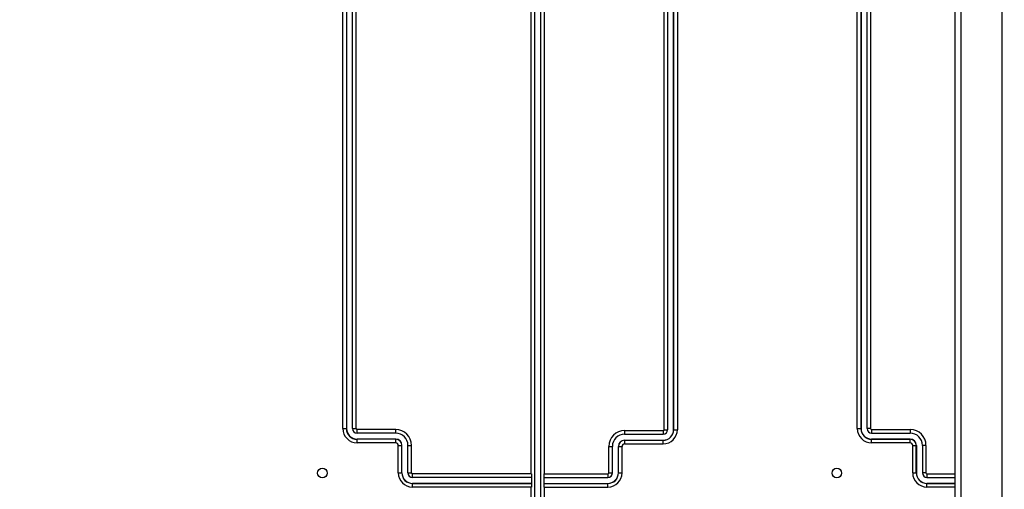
# Model space of a CAD drawing. Header units: millimetres. Extents: x 5740 to 7888, y -1457 to 417.
# Tile 114 of 120: x 7291 to 7374, y 73 to 112. Entities that reach past the tile are written whole.
import ezdxf

# ---------------------------------------------------------------- set-up
doc = ezdxf.new("R2010")
doc.units = ezdxf.units.MM
doc.header["$LTSCALE"] = 23.1
doc.header["$PDMODE"] = 3
doc.header["$PDSIZE"] = 0.31
doc.layers.get('0').update_dxf_attribs({"linetype": 'CONTINUOUS'})
doc.layers.get('Defpoints').update_dxf_attribs({"linetype": 'CONTINUOUS'})
for name, color, linetype in [('W3_BACKPLATE_HANDLE_2111052', 7, 'CONTINUOUS'), ('W3_BP_1SLOT_COVER22', 7, 'CONTINUOUS'), ('W3_BP_4SLOT_COVER1_2211232', 7, 'CONTINUOUS')]:
    doc.layers.add(name, color=color, linetype=linetype)
doc.styles.get("Standard").update_dxf_attribs({"font": 'arial.ttf'})
doc.dimstyles.new('DIMSTYLE_2$0', dxfattribs={"dimtxt": 2.5, "dimasz": 3, "dimexe": 0.18, "dimexo": 0.0625, "dimgap": 0.09, "dimtad": 1, "dimdec": 0, "dimdsep": 46, "dimtxsty": 'Standard', "dimblk": '_FILLED', "dimcen": 0.09, "dimadec": 0, "dimazin": 0, "dimtp": 0.01, "dimtm": 0.01, "dimtfac": 1, "dimtdec": 0, "dimtofl": 0, "dimtmove": 0, "dimatfit": 3, "dimldrblk": '_FILLED', "dimfxl": 0, "dimtolj": 1, "dimarcsym": 0})
doc.dimstyles.new('DIMSTYLE_2$3', dxfattribs={"dimtxt": 2.5, "dimasz": 3, "dimexe": 0.18, "dimexo": 0.0625, "dimgap": 0.09, "dimtad": 1, "dimdec": 0, "dimdsep": 46, "dimtxsty": 'Standard', "dimblk": '_FILLED', "dimcen": 0.09, "dimadec": 0, "dimazin": 0, "dimtp": 0.01, "dimtm": 0.01, "dimtfac": 1, "dimtdec": 0, "dimtofl": 0, "dimtmove": 0, "dimatfit": 3, "dimldrblk": '_FILLED', "dimfxl": 0, "dimtolj": 1, "dimarcsym": 0})

# ---------------------------------------------------------------- blocks, each defined once
blk = doc.blocks.new('_FILLED')
at = {"color": 0, "linetype": 'ByBlock'}
blk.add_solid([(0, 0), (-1, 0.2), (-1, -0.2)], dxfattribs=at)
blk = doc.blocks.new('*D484')
at = {"color": 0, "linetype": 'Continuous', "lineweight": -2}
for p, q in [((7364.095, 203.017), (7500.495, 203.017)), ((7497.995, 198.017), (7497.995, -8.983)), ((7289.595, -13.983), (7500.495, -13.983))]:
    blk.add_line(p, q, dxfattribs=at)
at = {"layer": 'Defpoints', "color": 0, "linetype": 'Continuous'}
for p in [(7363.095, 203.017), (7288.595, -13.983), (7497.995, -13.983)]:
    blk.add_point(p, dxfattribs=at)
at = {"color": 0, "linetype": 'Continuous', "lineweight": -2, "xscale": 5, "yscale": 5, "zscale": 5}
for p, rotation in [((7497.995, 203.017), 90), ((7497.995, -13.983), 270)]:
    blk.add_blockref('_FILLED', p, dxfattribs=dict(at, rotation=rotation))
at = {"color": 0, "linetype": 'Continuous', "insert": (7491.828, 94.867), "char_height": 7.5, "attachment_point": 5, "rotation": 90}
blk.add_mtext('\\A1;217(8.54)', dxfattribs=at)
blk = doc.blocks.new('*D486')
at = {"color": 0, "linetype": 'Continuous', "lineweight": -2}
for p, q in [((7373.88, 197.017), (7484.914, 197.017)), ((7482.414, 192.017), (7482.414, -2.983)), ((7387.025, -7.983), (7484.914, -7.983))]:
    blk.add_line(p, q, dxfattribs=at)
at = {"layer": 'Defpoints', "color": 0, "linetype": 'Continuous'}
for p in [(7372.88, 197.017), (7386.025, -7.983), (7482.414, -7.983)]:
    blk.add_point(p, dxfattribs=at)
at = {"color": 0, "linetype": 'Continuous', "lineweight": -2, "xscale": 5, "yscale": 5, "zscale": 5}
for p, rotation in [((7482.414, 197.017), 90), ((7482.414, -7.983), 270)]:
    blk.add_blockref('_FILLED', p, dxfattribs=dict(at, rotation=rotation))
at = {"color": 0, "linetype": 'Continuous', "insert": (7476.248, 94.517), "char_height": 7.5, "attachment_point": 5, "rotation": 90}
blk.add_mtext('\\A1;205(8.07)', dxfattribs=at)
blk = doc.blocks.new('*D499')
at = {"color": 0, "linetype": 'Continuous', "lineweight": -2}
for p, q in [((7432.687, 107.114), (7342.398, 42.526)), ((7335.87, 38.017), (7336.32, 38.017)), ((7336.095, 37.792), (7336.095, 38.242))]:
    blk.add_line(p, q, dxfattribs=at)
at = {"layer": 'Defpoints', "color": 0, "linetype": 'Continuous'}
for p in [(7338.331, 39.617), (7333.858, 36.417)]:
    blk.add_point(p, dxfattribs=at)
at = {"color": 0, "linetype": 'Continuous', "lineweight": -2, "xscale": 5, "yscale": 5, "zscale": 5, "rotation": 215.577946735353}
blk.add_blockref('_FILLED', (7338.331, 39.617), dxfattribs=at)
at = {"color": 0, "linetype": 'Continuous', "insert": (7408.743, 97.568), "char_height": 7.5, "attachment_point": 5, "rotation": 35.57795}
blk.add_mtext('\\A1;{\\fISOCPEUR|b0|i0|c0|p34;%%C}5.5(0.22)', dxfattribs=at)

msp = doc.modelspace()

# ---------------------------------------------------------------- linework, layer by layer
at = {"layer": 'W3_BACKPLATE_HANDLE_2111052', "color": 7}
for p, q in [((7373.595, 172.117), (7373.595, 0.017)), ((7369.674, 21.618), (7369.674, 147.616)), ((7370.191, 21.618), (7370.191, 147.616))]:
    msp.add_line(p, q, dxfattribs=at)
at = {"layer": 'W3_BP_1SLOT_COVER22', "color": 7}
for p, q in [((7335.052, 43.803), (7335.052, 151.992)), ((7335.33, 146.991), (7335.33, 74.418)), ((7361.505, 78.197), (7361.505, 143.367)), ((7361.805, 143.367), (7361.805, 78.197)), ((7361.816, 143.367), (7361.816, 78.197)), ((7362.316, 78.197), (7362.316, 143.367)), ((7362.616, 143.367), (7362.616, 78.197)), ((7345.353, 78.107), (7345.353, 142.667)), ((7345.653, 142.667), (7345.653, 78.107)), ((7346.153, 78.107), (7346.153, 142.667)), ((7346.164, 78.107), (7346.164, 142.667)), ((7346.464, 142.667), (7346.464, 78.107)), ((7361.505, 78.197), (7361.816, 78.197)), ((7362.616, 78.197), (7362.316, 78.197)), ((7342.055, 78.028), (7345.275, 78.028)), ((7342.055, 78.028), (7342.055, 77.728)), ((7342.055, 77.728), (7345.275, 77.728)), ((7345.275, 78.028), (7345.275, 77.728)), ((7345.353, 78.107), (7345.653, 78.107)), ((7346.153, 78.107), (7346.464, 78.107)), ((7362.695, 78.118), (7365.925, 78.118)), ((7362.695, 78.118), (7362.695, 77.818)), ((7362.695, 77.818), (7365.925, 77.818)), ((7365.925, 78.118), (7365.925, 77.818)), ((7340.733, 76.707), (7341.033, 76.707)), ((7340.733, 74.497), (7340.733, 76.707)), ((7341.033, 74.497), (7341.033, 76.707)), ((7341.533, 76.707), (7341.844, 76.707)), ((7341.533, 74.497), (7341.533, 76.707)), ((7341.544, 74.497), (7341.544, 76.707)), ((7341.844, 74.497), (7341.844, 76.707)), ((7342.055, 77.228), (7345.275, 77.228)), ((7342.055, 77.228), (7342.055, 76.918)), ((7342.055, 77.217), (7345.275, 77.217)), ((7342.055, 76.918), (7345.275, 76.918)), ((7345.275, 76.918), (7345.275, 77.228)), ((7362.695, 77.318), (7365.925, 77.318)), ((7362.695, 77.008), (7362.695, 77.318)), ((7365.925, 77.307), (7362.695, 77.307)), ((7365.925, 77.008), (7362.695, 77.008)), ((7365.925, 77.008), (7365.925, 77.318)), ((7366.135, 76.797), (7366.446, 76.797)), ((7366.135, 74.497), (7366.135, 76.797)), ((7366.435, 74.497), (7366.435, 76.797)), ((7366.446, 76.797), (7366.446, 74.497)), ((7367.246, 76.797), (7366.946, 76.797)), ((7366.946, 76.797), (7366.946, 74.497)), ((7367.246, 76.797), (7367.246, 74.497)), ((7335.304, 74.118), (7335.304, 73.618)), ((7335.314, 74.118), (7340.655, 74.118)), ((7335.33, 74.418), (7340.655, 74.418)), ((7340.655, 74.418), (7340.655, 74.118)), ((7340.733, 74.497), (7341.033, 74.497)), ((7341.533, 74.497), (7341.844, 74.497)), ((7366.135, 74.497), (7366.446, 74.497)), ((7367.246, 74.497), (7366.946, 74.497)), ((7367.325, 74.418), (7369.674, 74.418)), ((7367.325, 74.418), (7367.325, 74.118)), ((7367.325, 74.118), (7369.674, 74.118)), ((7335.304, 73.618), (7340.655, 73.618)), ((7335.315, 73.607), (7335.304, 73.618)), ((7335.315, 73.607), (7340.655, 73.607)), ((7335.33, 73.308), (7340.655, 73.308)), ((7335.33, 73.308), (7335.33, 44.725)), ((7340.655, 73.308), (7340.655, 73.618)), ((7367.325, 73.618), (7369.674, 73.618)), ((7367.325, 73.308), (7367.325, 73.618)), ((7369.674, 73.607), (7367.325, 73.607)), ((7369.674, 73.308), (7367.325, 73.308))]:
    msp.add_line(p, q, dxfattribs=at)
msp.add_circle((7359.795, 74.484), 0.4, dxfattribs=at)
for centre, radius, start, end in [((7362.695, 78.197), 1.19, 180, 270), ((7362.695, 78.197), 0.89, 180, 270), ((7362.695, 78.197), 0.879, 180, 270), ((7362.695, 78.197), 0.379, 180, 270), ((7362.695, 78.197), 0.0786, 180, 270), ((7342.055, 76.707), 1.321, 90, 180), ((7342.055, 76.707), 1.021, 90, 180), ((7345.275, 78.107), 1.19, 270, 0), ((7345.275, 78.107), 0.89, 270, 0), ((7345.275, 78.107), 0.879, 270, 0), ((7345.275, 78.107), 0.379, 270, 0), ((7345.275, 78.107), 0.0786, 270, 0), ((7365.925, 76.797), 1.321, 0, 90), ((7365.925, 76.797), 1.021, 0, 90), ((7342.055, 76.707), 0.521, 90, 180), ((7342.055, 76.707), 0.51, 90, 180), ((7342.055, 76.707), 0.21, 90, 180), ((7365.925, 76.797), 0.521, 0, 90), ((7365.925, 76.797), 0.51, 0, 90), ((7365.925, 76.797), 0.21, 0, 90), ((7340.655, 74.497), 1.19, 270, 0), ((7340.655, 74.497), 0.89, 270, 0), ((7340.655, 74.497), 0.879, 270, 0), ((7340.655, 74.497), 0.379, 270, 0), ((7340.655, 74.497), 0.0786, 270, 0), ((7367.325, 74.497), 1.19, 180, 270), ((7367.325, 74.497), 0.89, 180, 270), ((7367.325, 74.497), 0.879, 180, 270), ((7367.325, 74.497), 0.379, 180, 270), ((7367.325, 74.497), 0.0786, 180, 270)]:
    msp.add_arc(centre, radius, start, end, dxfattribs=at)
for centre, start_param, end_param in [((7335.314, 74.418), -3.141593, -1.570796), ((7335.314, 73.308), -1.570796, -0.05236)]:
    msp.add_ellipse(centre, major_axis=(0, 0.3), ratio=0.052408, start_param=start_param, end_param=end_param, dxfattribs=at)
at = {"layer": 'W3_BP_4SLOT_COVER1_2211232', "color": 7}
for p, q in [((7334.537, 151.492), (7334.537, 68.322)), ((7334.259, 74.418), (7334.259, 146.991)), ((7318.505, 78.197), (7318.505, 143.367)), ((7318.805, 143.367), (7318.805, 78.197)), ((7318.816, 143.367), (7318.816, 78.197)), ((7319.316, 78.197), (7319.316, 143.367)), ((7319.616, 78.197), (7319.616, 143.367)), ((7318.505, 78.197), (7318.816, 78.197)), ((7319.316, 78.197), (7319.616, 78.197)), ((7322.925, 78.118), (7319.695, 78.118)), ((7319.695, 77.818), (7319.695, 78.118)), ((7322.925, 77.818), (7319.695, 77.818)), ((7322.925, 77.818), (7322.925, 78.118)), ((7322.925, 77.318), (7319.695, 77.318)), ((7319.695, 77.008), (7319.695, 77.318)), ((7322.925, 77.307), (7319.695, 77.307)), ((7322.925, 77.008), (7319.695, 77.008)), ((7322.925, 77.008), (7322.925, 77.318)), ((7323.135, 76.797), (7323.446, 76.797)), ((7323.135, 74.497), (7323.135, 76.797)), ((7323.435, 74.497), (7323.435, 76.797)), ((7323.446, 74.497), (7323.446, 76.797)), ((7323.946, 76.797), (7324.246, 76.797)), ((7323.946, 74.497), (7323.946, 76.797)), ((7324.246, 74.497), (7324.246, 76.797)), ((7323.135, 74.497), (7323.446, 74.497)), ((7323.946, 74.497), (7324.246, 74.497)), ((7334.259, 74.418), (7324.325, 74.418)), ((7324.325, 74.118), (7324.325, 74.418)), ((7334.275, 74.118), (7324.325, 74.118)), ((7334.285, 74.118), (7334.285, 73.618)), ((7324.325, 73.618), (7334.285, 73.618)), ((7324.325, 73.308), (7324.325, 73.618)), ((7334.274, 73.607), (7324.325, 73.607)), ((7334.259, 73.308), (7324.325, 73.308)), ((7334.259, 44.469), (7334.259, 73.308)), ((7334.285, 73.618), (7334.274, 73.607))]:
    msp.add_line(p, q, dxfattribs=at)
msp.add_circle((7316.795, 74.484), 0.4, dxfattribs=at)
for centre, radius, start, end in [((7319.695, 78.197), 1.19, 180, 270), ((7319.695, 78.197), 0.89, 180, 270), ((7319.695, 78.197), 0.879, 180, 270), ((7319.695, 78.197), 0.379, 180, 270), ((7319.695, 78.197), 0.0786, 180, 270), ((7322.925, 76.797), 1.321, 0, 90), ((7322.925, 76.797), 1.021, 0, 90), ((7322.925, 76.797), 0.521, 0, 90), ((7322.925, 76.797), 0.51, 0, 90), ((7322.925, 76.797), 0.21, 0, 90), ((7324.325, 74.497), 1.19, 180, 270), ((7324.325, 74.497), 0.89, 180, 270), ((7324.325, 74.497), 0.879, 180, 270), ((7324.325, 74.497), 0.379, 180, 270), ((7324.325, 74.497), 0.0786, 180, 270)]:
    msp.add_arc(centre, radius, start, end, dxfattribs=at)
for centre, start_param, end_param in [((7334.275, 74.418), 1.570796, 3.141593), ((7334.275, 73.308), 0.05236, 1.570796)]:
    msp.add_ellipse(centre, major_axis=(0, 0.3), ratio=0.052408, start_param=start_param, end_param=end_param, dxfattribs=at)

# ---------------------------------------------------------------- dimensions: what is measured, and where the dimension line sits
at = {"color": 7, "linetype": 'Continuous'}
for base, p1, p2, text, picture, middle in [((7497.995, -13.983), (7363.095, 203.017), (7288.595, -13.983), '<>(8.54)', '*D484', (7497.995, 94.867)), ((7482.414, -7.983), (7372.88, 197.017), (7386.025, -7.983), '<>(8.07)', '*D486', (7482.414, 94.517))]:
    dim = msp.add_linear_dim(base=base, p1=p1, p2=p2, angle=90, text=text, dimstyle='DIMSTYLE_2$0', override={"dimscale": 2.5, "dimtxt": 3, "dimasz": 2, "dimexe": 1, "dimexo": 0.4, "dimgap": 0.5, "dimtad": 3, "dimdec": 2}, dxfattribs=at)
    dim.commit()
    dim.dimension.update_dxf_attribs({"geometry": picture, "text_midpoint": middle, "dimtype": 160})
at = {"color": 0, "linetype": 'Continuous'}
dim = msp.add_diameter_dim_2p(p1=(7333.858, 36.417), p2=(7338.331, 39.617), text='{\\fISOCPEUR|b0|i0|c0|p34;%%C}5.5(0.22)', dimstyle='DIMSTYLE_2$3', override={"dimscale": 2.5, "dimtxt": 3, "dimasz": 2, "dimexe": 1, "dimexo": 0.4, "dimgap": 0.5, "dimtad": 3, "dimdec": 2}, dxfattribs=at)
dim.commit()
dim.dimension.update_dxf_attribs({"geometry": '*D499', "text_midpoint": (7412.331, 92.552), "dimtype": 163})

doc.saveas('drawing.dxf')
